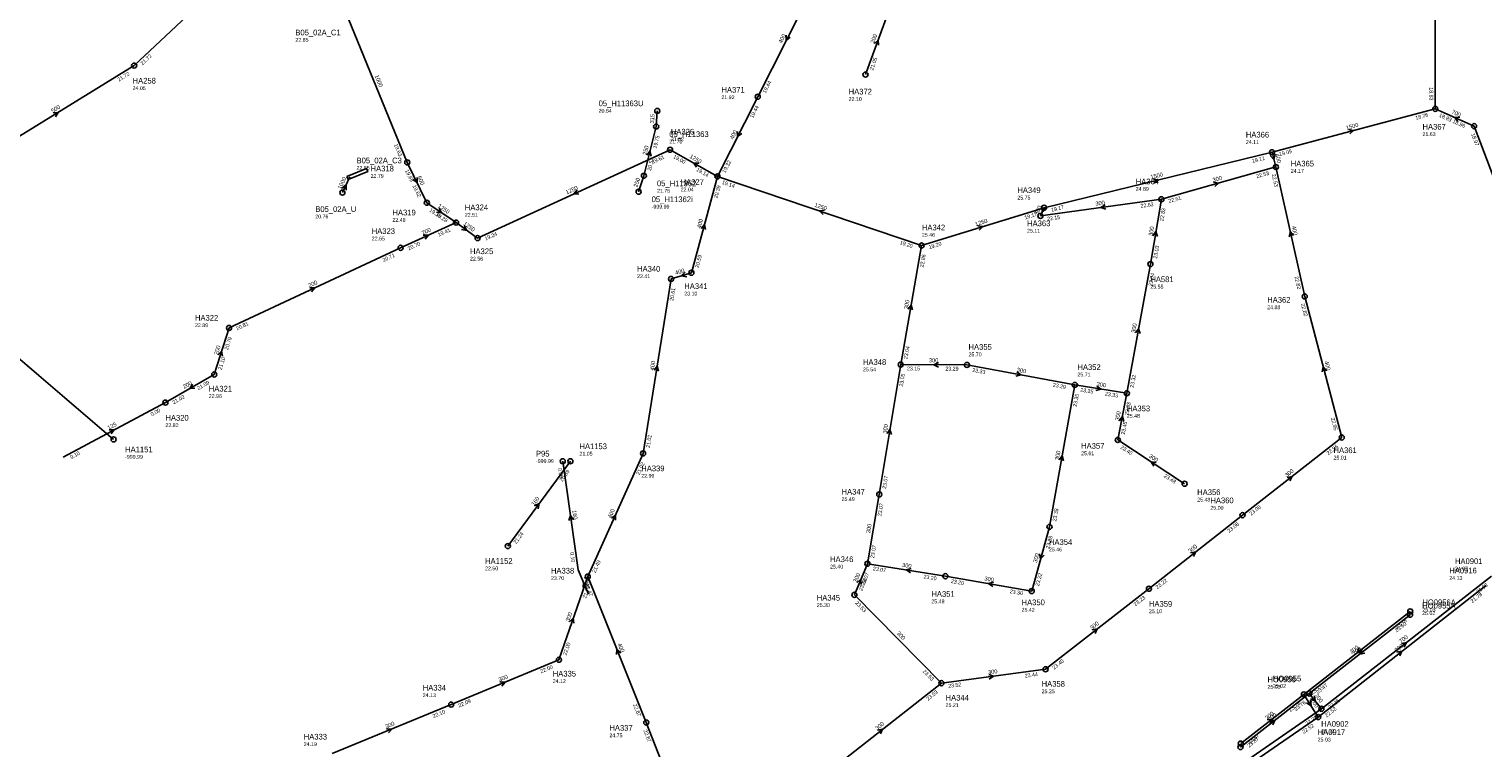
# Model space of a CAD drawing. Header units: metres. Extents: x 179992 to 198392, y 351761 to 369438.
# Tile 104 of 194: x 194499 to 194959, y 360367 to 360594. Entities that reach past the tile are written whole.
import ezdxf

# ---------------------------------------------------------------- set-up
doc = ezdxf.new("R2010")
doc.units = ezdxf.units.M

msp = doc.modelspace()

# ---------------------------------------------------------------- linework, layer by layer
at = {"layer": 'B-WE-RI-DRAINAGE-DRAIN', "linetype": 'Continuous'}
msp.add_lwpolyline([(194486.411, 360497.639), (194525.705, 360464.09)], dxfattribs=at)
at = {"layer": 'B-WE-RI-DRAINAGE-DRAIN_PVC_160', "linetype": 'Continuous'}
msp.add_lwpolyline([(194650.405, 360430.371), (194670.182, 360457.183)], dxfattribs=at)
at = {"layer": 'B-WE-RI-DRAINAGE-RIOOLPUT_INSPECTIEPUT'}
for centre in [(194525.7, 360464.09), (194670.18, 360457.18)]:
    msp.add_circle(centre, 0.8, dxfattribs=at)
at = {"layer": 'B-WE-RI-DRAINAGE-RIOOLPUT_OVERSTORTPUT'}
msp.add_circle((194650.4, 360430.37), 0.8, dxfattribs=at)
at = {"layer": 'B-WE-RI-DRAINAGE_STROMINGSRICHTING'}
msp.add_lwpolyline([(194658.86, 360443.05), (194660.29, 360443.78), (194660.02, 360442.19)], dxfattribs=at)
at = {"layer": 'B-WE-RI-GWA-RIOOLLEIDING', "linetype": 'Continuous'}
for points in [[(194763.55, 360579.49), (194771.52, 360601.34)], [(194616.49, 360524.7), (194634.05, 360532.67)], [(194562.2, 360499.35), (194616.49, 360524.7)], [(194557.52, 360484.63), (194562.2, 360499.35)], [(194542.08, 360475.74), (194557.52, 360484.63)]]:
    msp.add_lwpolyline(points, dxfattribs=at)
at = {"layer": 'B-WE-RI-GWA-RIOOLLEIDING_BETON_1000', "linetype": 'Continuous'}
for points in [[(194598, 360602), (194618.58, 360551.73)], [(194600.447, 360547.122), (194598.075, 360542.173)]]:
    msp.add_lwpolyline(points, dxfattribs=at)
at = {"layer": 'B-WE-RI-GWA-RIOOLLEIDING_BETON_1250', "linetype": 'Continuous'}
for points in [[(194701.73, 360555.75), (194640.83, 360527.77)], [(194716.72, 360547.31), (194701.73, 360555.75)], [(194716.72, 360547.31), (194781.32, 360525.44)], [(194781.32, 360525.44), (194820.03, 360537.38)]]:
    msp.add_lwpolyline(points, dxfattribs=at)
at = {"layer": 'B-WE-RI-GWA-RIOOLLEIDING_BETON_1500', "linetype": 'Continuous'}
for points in [[(194943.62, 360636.8), (194943.79, 360568.67)], [(194892.16, 360554.92), (194943.79, 360568.67)], [(194820.03, 360537.38), (194892.16, 360554.92)]]:
    msp.add_lwpolyline(points, dxfattribs=at)
at = {"layer": 'B-WE-RI-GWA-RIOOLLEIDING_BETON_300', "linetype": 'Continuous'}
for points in [[(194857.15, 360540.08), (194893.4, 360550.27)], [(194818.87, 360534.78), (194857.15, 360540.08)], [(194820.03, 360537.38), (194818.87, 360534.78)], [(194853.67, 360519.55), (194857.15, 360540.08)], [(194774.68, 360487.75), (194781.32, 360525.44)], [(194846.24, 360478.7), (194853.67, 360519.55)], [(194767.92, 360446.72), (194774.68, 360487.75)], [(194795.65, 360487.67), (194774.68, 360487.75)], [(194829.77, 360481.33), (194795.65, 360487.67)], [(194821.76, 360436.44), (194829.77, 360481.33)], [(194829.77, 360481.33), (194846.24, 360478.7)], [(194843.39, 360463.92), (194846.24, 360478.7)], [(194864.51, 360450.07), (194843.39, 360463.92)], [(194882.82, 360440.14), (194914.23, 360464.7)], [(194764.14, 360424.79), (194767.92, 360446.72)], [(194816.15, 360416.13), (194821.76, 360436.44)], [(194853.22, 360416.88), (194882.82, 360440.14)], [(194760.05, 360414.94), (194764.14, 360424.79)], [(194788.84, 360420.84), (194764.14, 360424.79)], [(194666.56, 360394.39), (194675.67, 360420.69)], [(194816.15, 360416.13), (194788.84, 360420.84)], [(194787.58, 360387), (194760.05, 360414.94)], [(194820.52, 360391.41), (194853.22, 360416.88)], [(194632.49, 360380.21), (194666.56, 360394.39)], [(194787.58, 360387), (194820.52, 360391.41)], [(194750.33, 360357.81), (194787.58, 360387)], [(194594.84, 360364.71), (194632.49, 360380.21)]]:
    msp.add_lwpolyline(points, dxfattribs=at)
at = {"layer": 'B-WE-RI-GWA-RIOOLLEIDING_BETON_400', "linetype": 'Continuous'}
for points in [[(194729.47, 360572.49), (194747.49, 360608.16)], [(194716.72, 360547.31), (194729.47, 360572.49)], [(194893.4, 360550.27), (194892.16, 360554.92)], [(194708.47, 360516.81), (194716.72, 360547.31)], [(194902.52, 360509.32), (194893.4, 360550.27)], [(194693.2, 360459.69), (194702.06, 360514.85)], [(194702.06, 360514.85), (194708.47, 360516.81)], [(194914.23, 360464.7), (194902.52, 360509.32)], [(194675.67, 360420.69), (194693.2, 360459.69)], [(194694.21, 360374.56), (194675.67, 360420.69)], [(194712.37, 360327.96), (194694.21, 360374.56)]]:
    msp.add_lwpolyline(points, dxfattribs=at)
at = {"layer": 'B-WE-RI-GWA-RIOOLLEIDING_BETON_500', "linetype": 'Continuous'}
for points in [[(194532.2, 360582.34), (194576.99, 360624.44)], [(194484.05, 360552.75), (194532.2, 360582.34)]]:
    msp.add_lwpolyline(points, dxfattribs=at)
at = {"layer": 'B-WE-RI-GWA-RIOOLLEIDING_BETON_600', "linetype": 'Continuous'}
msp.add_lwpolyline([(194618.58, 360551.73), (194624.78, 360538.95)], dxfattribs=at)
at = {"layer": 'B-WE-RI-GWA-RIOOLLEIDING_BETON_700', "linetype": 'Continuous'}
for points in [[(194956.1, 360563.18), (194943.79, 360568.67)], [(194975.26, 360512.71), (194956.1, 360563.18)]]:
    msp.add_lwpolyline(points, dxfattribs=at)
at = {"layer": 'B-WE-RI-GWA-RIOOLLEIDING_GVK_1250', "linetype": 'Continuous'}
for points in [[(194624.78, 360538.95), (194634.05, 360532.67)], [(194634.05, 360532.67), (194640.83, 360527.77)]]:
    msp.add_lwpolyline(points, dxfattribs=at)
at = {"layer": 'B-WE-RI-GWA-RIOOLPUT', "linetype": 'Continuous'}
msp.add_lwpolyline([(194599.481, 360547.298), (194599.848, 360546.367), (194606.08, 360548.822), (194605.713, 360549.753), (194599.481, 360547.298)], dxfattribs=at)
at = {"layer": 'B-WE-RI-GWA-RIOOLPUT_INSPECTIEPUT'}
for centre in [(194532.2, 360582.34), (194763.55, 360579.49), (194729.47, 360572.49), (194943.79, 360568.67), (194956.1, 360563.18), (194701.73, 360555.75), (194892.16, 360554.92), (194618.58, 360551.73), (194893.4, 360550.27), (194716.72, 360547.31), (194598.08, 360542.17), (194624.78, 360538.95), (194820.03, 360537.38), (194857.15, 360540.08), (194634.05, 360532.67), (194818.87, 360534.78), (194640.83, 360527.77), (194616.49, 360524.7), (194781.32, 360525.44), (194853.67, 360519.55), (194702.06, 360514.85), (194708.47, 360516.81), (194902.52, 360509.32), (194562.2, 360499.35), (194774.68, 360487.75), (194795.65, 360487.67), (194557.52, 360484.63), (194829.77, 360481.33), (194846.24, 360478.7), (194542.08, 360475.74), (194843.39, 360463.92), (194914.23, 360464.7), (194693.2, 360459.69), (194864.51, 360450.07), (194767.92, 360446.72), (194882.82, 360440.14), (194821.76, 360436.44), (194764.14, 360424.79), (194675.67, 360420.69), (194788.84, 360420.84), (194853.22, 360416.88), (194760.05, 360414.94), (194816.15, 360416.13), (194666.56, 360394.39), (194820.52, 360391.41), (194787.58, 360387), (194632.49, 360380.21), (194694.21, 360374.56)]:
    msp.add_circle(centre, 0.8, dxfattribs=at)
at = {"layer": 'B-WE-RI-GWA_STROMINGSRICHTING'}
for points in [[(194738.49, 360591.93), (194738.48, 360590.32), (194739.77, 360591.29)], [(194766.37, 360589.31), (194767.53, 360590.42), (194767.72, 360588.82)], [(194506.52, 360567.4), (194508.12, 360567.55), (194507.28, 360566.18)], [(194951.55, 360566), (194949.95, 360565.92), (194950.97, 360564.68)], [(194723.1, 360561.51), (194723.1, 360559.9), (194724.39, 360560.86)], [(194916.4, 360562.12), (194917.98, 360561.79), (194916.77, 360560.73)], [(194710.83, 360551.45), (194709.23, 360551.53), (194710.13, 360550.2)], [(194893.13, 360554.3), (194892.78, 360552.59), (194891.62, 360553.9)], [(194621.7, 360546.95), (194621.68, 360545.34), (194620.4, 360546.32)], [(194854.53, 360546.51), (194856.1, 360546.15), (194854.87, 360545.11)], [(194597.88, 360543.58), (194599.26, 360544.65), (194599.29, 360542.9)], [(194672.29, 360543.02), (194671.28, 360541.76), (194672.89, 360541.71)], [(194873.69, 360545.48), (194875.27, 360545.18), (194874.08, 360544.09)], [(194628.63, 360537.21), (194629.41, 360535.81), (194627.82, 360536.02)], [(194819.37, 360537.82), (194819.45, 360536.08), (194820.8, 360537.19)], [(194839.34, 360538.34), (194838.01, 360537.43), (194839.54, 360536.91)], [(194750.61, 360536.6), (194749.02, 360536.38), (194750.15, 360535.23)], [(194623.66, 360528.75), (194625.27, 360528.68), (194624.26, 360527.43)], [(194636.63, 360531.77), (194637.44, 360530.22), (194635.72, 360530.5)], [(194711.52, 360530.86), (194712.6, 360532.06), (194712.91, 360530.48)], [(194799.09, 360531.67), (194800.67, 360531.41), (194799.51, 360530.3)], [(194854.46, 360528.52), (194855.41, 360529.82), (194855.88, 360528.27)], [(194898.98, 360528.55), (194897.96, 360529.8), (194897.57, 360528.23)], [(194706.53, 360517.03), (194705.27, 360515.83), (194706.98, 360515.54)], [(194587.74, 360512.07), (194589.35, 360512.03), (194588.34, 360510.76)], [(194777.04, 360505.3), (194778, 360506.59), (194778.46, 360505.05)], [(194848.99, 360497.84), (194849.96, 360499.12), (194850.41, 360497.58)], [(194558.74, 360490.84), (194559.86, 360491.99), (194560.11, 360490.4)], [(194696.69, 360485.96), (194697.63, 360487.27), (194698.11, 360485.73)], [(194786.61, 360488.42), (194785.16, 360487.71), (194786.6, 360486.98)], [(194909.44, 360485.8), (194908.38, 360487.01), (194908.04, 360485.43)], [(194811.43, 360485.47), (194812.71, 360484.5), (194811.16, 360484.06)], [(194550.69, 360481.53), (194549.8, 360480.18), (194551.41, 360480.28)], [(194836.7, 360480.95), (194838.01, 360480.02), (194836.47, 360479.53)], [(194843.84, 360470.03), (194844.82, 360471.31), (194845.25, 360469.76)], [(194770.36, 360465.93), (194771.3, 360467.23), (194771.78, 360465.7)], [(194824.8, 360457.59), (194825.77, 360458.89), (194826.22, 360457.34)], [(194855.55, 360456.81), (194853.95, 360456.99), (194854.76, 360455.6)], [(194896.95, 360452.1), (194898.53, 360452.42), (194897.83, 360450.97)], [(194683.19, 360439.17), (194684.43, 360440.19), (194684.5, 360438.58)], [(194818.64, 360427.86), (194818.96, 360426.29), (194820.03, 360427.48)], [(194866.44, 360428.19), (194868.02, 360428.51), (194867.33, 360427.05)], [(194778.03, 360423.3), (194776.49, 360422.82), (194777.8, 360421.88)], [(194760.88, 360418.81), (194762.1, 360419.86), (194762.21, 360418.26)], [(194804.04, 360418.95), (194802.49, 360418.48), (194803.79, 360417.53)], [(194669.96, 360406.41), (194671.11, 360407.54), (194671.32, 360405.94)], [(194835.29, 360403.83), (194836.87, 360404.15), (194836.18, 360402.69)], [(194686.15, 360396.56), (194684.94, 360397.62), (194684.81, 360396.02)], [(194802.53, 360389.73), (194804.05, 360389.2), (194802.72, 360388.3)], [(194647.92, 360387.41), (194649.52, 360387.3), (194648.47, 360386.08)], [(194612.06, 360372.58), (194613.66, 360372.46), (194612.61, 360371.25)], [(194767.38, 360372.08), (194768.95, 360372.41), (194768.27, 360370.95)]]:
    msp.add_lwpolyline(points, dxfattribs=at)
at = {"layer": 'B-WE-RI-HWA-KOLKAANSLUITLEIDING_PVC_160', "linetype": 'Continuous'}
for points in [[(194672.69, 360422.81), (194667.784, 360457.19)], [(194675.958, 360415.11), (194672.69, 360422.81)]]:
    msp.add_lwpolyline(points, dxfattribs=at)
at = {"layer": 'B-WE-RI-HWA-RIOOLLEIDING', "linetype": 'Continuous'}
for points in [[(194959.78, 360417.9), (194906.76, 360376.29)], [(194906.76, 360376.29), (194858.59, 360343.07)]]:
    msp.add_lwpolyline(points, dxfattribs=at)
at = {"layer": 'B-WE-RI-HWA-RIOOLLEIDING_PVC_200', "linetype": 'Continuous'}
for points in [[(194935.901, 360409.687), (194902.27, 360383.458)], [(194882.275, 360367.868), (194902.27, 360383.458)], [(194902.27, 360383.458), (194906.76, 360376.29)]]:
    msp.add_lwpolyline(points, dxfattribs=at)
at = {"layer": 'B-WE-RI-HWA-RIOOLLEIDING_PVC_250', "linetype": 'Continuous'}
for points in [[(194693.437, 360547.493), (194697.331, 360563.05)], [(194691.758, 360542.455), (194693.437, 360547.493)]]:
    msp.add_lwpolyline(points, dxfattribs=at)
at = {"layer": 'B-WE-RI-HWA-RIOOLLEIDING_PVC_315', "linetype": 'Continuous'}
msp.add_lwpolyline([(194697.331, 360563.05), (194697.682, 360568.004)], dxfattribs=at)
at = {"layer": 'B-WE-RI-HWA-RIOOLPUT_INSPECTIEPUT'}
for centre in [(194935.9, 360409.69), (194902.27, 360383.46), (194906.76, 360376.29), (194882.27, 360367.87)]:
    msp.add_circle(centre, 0.8, dxfattribs=at)
at = {"layer": 'B-WE-RI-HWA_STROMINGSRICHTING'}
for points in [[(194694.34, 360554.05), (194695.38, 360555.27), (194695.73, 360553.7)], [(194671.15, 360438.68), (194670.24, 360440), (194669.73, 360438.47)], [(194675.65, 360417.83), (194674.32, 360418.96), (194674.22, 360417.22)], [(194919.78, 360398.03), (194919.09, 360396.57), (194920.66, 360396.89)], [(194931.69, 360396.77), (194933.27, 360397.09), (194932.58, 360395.64)], [(194904.35, 360381.61), (194904.52, 360379.87), (194903.03, 360380.78)], [(194890.69, 360375.35), (194892.27, 360375.66), (194891.58, 360374.21)]]:
    msp.add_lwpolyline(points, dxfattribs=at)
at = {"layer": 'B-WE-RI-RIOOLPUT'}
msp.add_circle((194697.68, 360568), 0.8, dxfattribs=at)
at = {"layer": 'B-WE-RI-RIOOLPUT_INSPECTIEPUT'}
for centre in [(194697.33, 360563.05), (194693.44, 360547.49), (194691.76, 360542.46), (194667.78, 360457.19)]:
    msp.add_circle(centre, 0.8, dxfattribs=at)
at = {"layer": 'B-WE-RI-VWA-PERCEELAANSLUITLEIDING_PVC_125', "linetype": 'Continuous'}
msp.add_lwpolyline([(194509.709, 360458.519), (194542.08, 360475.74)], dxfattribs=at)
at = {"layer": 'B-WE-RI-VWA-RIOOLLEIDING_GVK_700', "linetype": 'Continuous'}
for points in [[(194961.57, 360420.84), (194907.79, 360378.9)], [(194907.79, 360378.9), (194857.06, 360343.76)]]:
    msp.add_lwpolyline(points, dxfattribs=at)
at = {"layer": 'B-WE-RI-VWA-RIOOLLEIDING_PVC_200', "linetype": 'Continuous'}
for points in [[(194935.841, 360408.626), (194903.958, 360383.732)], [(194882.182, 360366.773), (194903.958, 360383.732)], [(194903.958, 360383.732), (194907.79, 360378.9)]]:
    msp.add_lwpolyline(points, dxfattribs=at)
at = {"layer": 'B-WE-RI-VWA-RIOOLPUT_INSPECTIEPUT'}
for centre in [(194935.84, 360408.63), (194903.96, 360383.73), (194907.79, 360378.9), (194882.18, 360366.77)]:
    msp.add_circle(centre, 0.8, dxfattribs=at)
at = {"layer": 'B-WE-RI-VWA_STROMINGSRICHTING'}
for points in [[(194524.29, 360467.09), (194525.89, 360467.13), (194524.96, 360465.82)], [(194933.1, 360399.55), (194934.68, 360399.87), (194933.99, 360398.42)], [(194920.59, 360397.63), (194919.9, 360396.18), (194921.48, 360396.5)], [(194905.52, 360383.02), (194905.87, 360381.32), (194904.29, 360382.05)], [(194891.49, 360374.94), (194893.07, 360375.25), (194892.38, 360373.8)]]:
    msp.add_lwpolyline(points, dxfattribs=at)

# ---------------------------------------------------------------- texts
at = {"layer": 'B-WE-RI-DRAINAGE_AFM'}
msp.add_text('160', height=1.3, rotation=53.59, dxfattribs=at).set_placement((194658.75, 360442.99))
at = {"layer": 'B-WE-RI-DRAINAGE_BOB'}
for s, p in [('20.89', (194667.59, 360450.64)), ('21.24', (194653.04, 360430.91))]:
    msp.add_text(s, height=1.2, rotation=53.59, dxfattribs=at).set_placement(p)
at = {"layer": 'B-WE-RI-DRAINAGE_PUTDEKSELNIVEAU'}
for s, p in [('-999.99', (194529.33, 360458)), ('21.05', (194673.07, 360458.98)), ('22.50', (194643.2, 360422.7))]:
    msp.add_text(s, height=1.2, dxfattribs=at).set_placement(p)
at = {"layer": 'B-WE-RI-DRAINAGE_PUTNUMMER'}
for s, p in [('HA1151', (194529.33, 360460.04)), ('HA1153', (194673.07, 360461.02)), ('HA1152', (194643.2, 360424.74))]:
    msp.add_text(s, height=1.8, dxfattribs=at).set_placement(p)
at = {"layer": 'B-WE-RI-GWA_AFM'}
for s, rotation, p in [('400', 63.2, (194737.09, 360589.26)), ('200', 69.96, (194766.27, 360589.2)), ('1000', -67.74, (194608.24, 360579.11)), ('500', 31.57, (194506.39, 360567.38)), ('700', -24.04, (194948.83, 360567.27)), ('400', 63.14, (194721.69, 360558.85)), ('1500', 14.91, (194915.75, 360562)), ('1250', -29.38, (194707.79, 360553.24)), ('400', -75.07, (194893.13, 360554.29)), ('1000', 64.39, (194597.66, 360543.12)), ('600', -64.12, (194621.7, 360547.09)), ('1500', 13.67, (194853.89, 360546.41)), ('300', 15.7, (194873.57, 360545.5)), ('1250', 24.68, (194669.06, 360541.58)), ('1250', -34.12, (194628.14, 360537.61)), ('1250', -18.7, (194747.3, 360537.77)), ('300', 65.96, (194818.1, 360534.97)), ('300', 7.88, (194836.36, 360537.99)), ('1250', -35.86, (194636.21, 360532.07)), ('400', 74.86, (194711.43, 360530.77)), ('1250', 17.14, (194798.46, 360531.53)), ('200', 24.41, (194623.52, 360528.74)), ('300', 80.38, (194854.37, 360528.41)), ('400', -77.44, (194898.37, 360531.48)), ('200', 25.03, (194587.61, 360512.08)), ('400', 17, (194703.55, 360516.12)), ('300', 80.01, (194776.97, 360505.2)), ('300', 79.69, (194848.9, 360497.73)), ('200', 72.36, (194558.65, 360490.74)), ('400', 80.87, (194696.6, 360485.87)), ('300', -0.22, (194783.61, 360488.5)), ('300', -10.53, (194811.31, 360485.55)), ('400', -75.29, (194908.74, 360488.7)), ('200', 29.93, (194548.05, 360480.08)), ('300', -9.07, (194836.58, 360481.02)), ('300', 79.09, (194843.75, 360469.93)), ('300', 80.64, (194770.28, 360465.85)), ('300', 79.88, (194824.72, 360457.48)), ('300', -33.26, (194853.08, 360458.5)), ('300', 38.02, (194896.82, 360452.05)), ('400', 65.8, (194683.09, 360439.07)), ('300', 80.22, (194765, 360434.35)), ('300', 74.56, (194817.78, 360424.99)), ('300', 38.16, (194866.3, 360428.14)), ('300', -9.09, (194775.06, 360423.83)), ('300', 67.45, (194760.78, 360418.74)), ('300', -9.79, (194801.1, 360419.52)), ('300', 70.89, (194669.86, 360406.32)), ('300', 37.91, (194835.16, 360403.8)), ('400', -68.1, (194685.08, 360399.35)), ('300', -45.42, (194773.27, 360402.64)), ('300', 22.6, (194647.79, 360387.44)), ('300', 7.63, (194802.4, 360389.77)), ('300', 22.38, (194611.94, 360372.6)), ('300', 38.08, (194767.24, 360372.05))]:
    msp.add_text(s, height=1.3, rotation=rotation, dxfattribs=at).set_placement(p)
at = {"layer": 'B-WE-RI-GWA_BOB'}
for s, rotation, p in [('21.72', 43.23, (194534.89, 360582.4)), ('21.05', 69.96, (194765.93, 360580.75)), ('21.72', 31.57, (194527.35, 360577.25)), ('19.44', 63.2, (194731.98, 360573.46)), ('18.83', -89.86, (194941.97, 360575.47)), ('19.44', 63.14, (194728, 360565.61)), ('18.76', 14.91, (194937.68, 360565.18)), ('18.83', -24.04, (194944.88, 360566.21)), ('18.96', -24.04, (194949.16, 360564.31)), ('18.97', -69.21, (194955.13, 360560.67)), ('19.63', -67.74, (194614.34, 360557.34)), ('19.05', 14.91, (194894.56, 360553.7)), ('19.61', 24.68, (194696.3, 360551.28)), ('19.00', -29.38, (194702.59, 360553.2)), ('19.32', 63.14, (194719.23, 360548.28)), ('19.11', 13.67, (194885.98, 360551.56)), ('19.65', -64.12, (194617.83, 360549.14)), ('19.14', -29.38, (194709.91, 360549.08)), ('22.53', 15.7, (194887.34, 360546.7)), ('22.53', -77.44, (194892.08, 360547.93)), ('19.62', -64.12, (194620.19, 360544.28)), ('20.39', 74.86, (194716.68, 360540.28)), ('19.14', -18.7, (194718.04, 360544.96)), ('19.36', -34.12, (194625.43, 360536.34)), ('19.17', 13.67, (194822.4, 360536.1)), ('22.62', 7.88, (194850.66, 360537.36)), ('22.83', 80.38, (194857.79, 360533.07)), ('22.61', 15.7, (194859.56, 360538.89)), ('19.28', -34.12, (194627.41, 360534.99)), ('19.17', 17.14, (194814.06, 360533.66)), ('22.15', 7.88, (194821.1, 360533.27)), ('19.41', 24.41, (194628.6, 360528.22)), ('19.24', 24.68, (194643.4, 360526.97)), ('20.70', 24.41, (194619.06, 360523.89)), ('19.20', -18.7, (194774.3, 360525.92)), ('19.20', 17.14, (194783.76, 360524.31)), ('23.03', 80.38, (194855.78, 360521.22)), ('20.71', 25.03, (194611.09, 360520.19)), ('20.59', 74.86, (194710.73, 360518.27)), ('22.86', 80.01, (194781.91, 360518.43)), ('23.04', 79.69, (194854.22, 360512.54)), ('22.82', -77.44, (194899.28, 360515.57)), ('20.61', 80.87, (194702.76, 360507.85)), ('22.82', -75.29, (194901.29, 360506.93)), ('20.81', 25.03, (194564.77, 360498.57)), ('20.79', 72.36, (194561.86, 360492.32)), ('23.04', 80.01, (194776.8, 360489.41)), ('21.10', 72.36, (194559.84, 360485.99)), ('23.15', -0.22, (194776.67, 360485.94)), ('23.29', -0.22, (194788.84, 360485.9)), ('23.33', -10.53, (194797.29, 360485.53)), ('21.09', 29.93, (194552.53, 360479.68)), ('23.05', 80.64, (194775.35, 360480.75)), ('23.29', -10.53, (194822.76, 360480.8)), ('23.32', 79.69, (194848.37, 360480.35)), ('21.02', 29.93, (194544.71, 360475.18)), ('23.35', 79.88, (194830.35, 360474.32)), ('23.35', -9.07, (194831.46, 360479.24)), ('23.33', -9.07, (194839.24, 360477.99)), ('23.33', 79.09, (194846.72, 360471.68)), ('23.45', 79.09, (194845.54, 360465.54)), ('22.95', -75.29, (194910.76, 360470.82)), ('21.02', 80.87, (194695.29, 360461.38)), ('23.40', -33.26, (194844.08, 360461.32)), ('22.96', 38.02, (194909.98, 360459.09)), ('21.02', 65.8, (194692.05, 360452.75)), ('23.07', 80.64, (194770.02, 360448.4)), ('23.48', -33.26, (194857.84, 360452.29)), ('23.07', 80.22, (194768.54, 360439.71)), ('23.38', 79.88, (194823.88, 360438.09)), ('23.08', 38.02, (194885.5, 360439.95)), ('23.08', 38.16, (194878.59, 360434.52)), ('23.38', 74.56, (194821.68, 360429.41)), ('23.07', 80.22, (194766.25, 360426.46)), ('21.49', 65.8, (194678.13, 360421.78)), ('23.07', 67.45, (194763.19, 360417.82)), ('23.07', -9.09, (194765.83, 360422.7)), ('21.79', 70.89, (194675.15, 360413.68)), ('21.47', -68.1, (194674.75, 360418.16)), ('23.53', 67.45, (194762.48, 360416.1)), ('23.20', -9.09, (194781.84, 360420.14)), ('23.20', -9.79, (194790.5, 360418.73)), ('23.32', 74.56, (194818.42, 360417.58)), ('23.22', 38.16, (194855.9, 360416.7)), ('23.53', -45.42, (194760.17, 360412.25)), ('23.30', -9.79, (194809.14, 360415.51)), ('23.23', 37.91, (194848.96, 360411.28)), ('22.00', 70.89, (194668.92, 360395.69)), ('23.40', 37.91, (194823.2, 360391.22)), ('22.00', 22.6, (194660.97, 360390.12)), ('23.53', -45.42, (194781.53, 360390.58)), ('23.44', 7.63, (194814.02, 360388.72)), ('23.52', 7.63, (194789.8, 360385.48)), ('22.09', 22.6, (194635.03, 360379.32)), ('22.87', -68.1, (194690, 360380.2)), ('23.53', 38.08, (194783.34, 360381.39)), ('22.10', 22.38, (194626.89, 360375.96)), ('22.87', -68.71, (194693.26, 360372.04))]:
    msp.add_text(s, height=1.2, rotation=rotation, dxfattribs=at).set_placement(p)
at = {"layer": 'B-WE-RI-GWA_PUTDEKSELNIVEAU'}
for s, p in [('22.85', (194583.19, 360589.88)), ('24.05', (194531.7, 360574.63)), ('21.92', (194717.99, 360571.73)), ('22.10', (194758.23, 360571.17)), ('21.63', (194939.77, 360560.05)), ('21.52', (194701.98, 360558.5)), ('24.11', (194883.88, 360557.56)), ('22.85', (194602.55, 360549.4)), ('22.79', (194606.99, 360546.84)), ('24.17', (194898.08, 360548.41)), ('22.04', (194705.07, 360542.57)), ('24.89', (194849.03, 360542.75)), ('25.75', (194811.59, 360539.98)), ('20.76', (194589.49, 360534.02)), ('22.48', (194613.9, 360532.92)), ('22.51', (194636.8, 360534.56)), ('22.65', (194607.34, 360527.05)), ('25.46', (194781.4, 360528.2)), ('25.11', (194814.67, 360529.51)), ('22.56', (194638.43, 360520.67)), ('22.41', (194691.29, 360515.12)), ('23.10', (194706.22, 360509.63)), ('25.55', (194853.67, 360511.81)), ('24.88', (194890.64, 360505.3)), ('22.89', (194551.43, 360499.62)), ('25.70', (194796.15, 360490.4)), ('25.54', (194762.75, 360485.64)), ('25.71', (194830.6, 360484.02)), ('22.96', (194555.8, 360477.21)), ('22.82', (194542.08, 360468)), ('25.48', (194846.24, 360470.96)), ('25.61', (194831.77, 360459.1)), ('25.01', (194911.62, 360457.73)), ('22.99', (194692.62, 360451.99)), ('25.49', (194755.99, 360444.61)), ('25.48', (194868.49, 360444.45)), ('25.00', (194872.66, 360441.88)), ('25.46', (194821.59, 360428.7)), ('25.40', (194752.35, 360423.25)), ('23.70', (194664.05, 360419.63)), ('25.48', (194784.41, 360412.27)), ('25.30', (194748.14, 360411.08)), ('25.42', (194812.94, 360409.62)), ('25.10', (194853.22, 360409.14)), ('24.12', (194664.61, 360387.06)), ('24.13', (194623.49, 360382.62)), ('25.21', (194788.9, 360379.45)), ('25.25', (194819.28, 360383.83)), ('24.19', (194585.84, 360367.12)), ('24.75', (194682.53, 360369.9))]:
    msp.add_text(s, height=1.2, dxfattribs=at).set_placement(p)
at = {"layer": 'B-WE-RI-GWA_PUTNUMMER'}
for s, p in [('B05_02A_C1', (194583.19, 360591.92)), ('HA258', (194531.7, 360576.67)), ('HA371', (194717.99, 360573.77)), ('HA372', (194758.23, 360573.21)), ('HA326', (194701.98, 360560.54)), ('HA366', (194883.88, 360559.6)), ('HA367', (194939.77, 360562.09)), ('B05_02A_C3', (194602.55, 360551.44)), ('HA318', (194606.99, 360548.88)), ('HA365', (194898.08, 360550.45)), ('HA327', (194705.07, 360544.61)), ('HA364', (194849.03, 360544.79)), ('HA349', (194811.59, 360542.02)), ('B05_02A_U', (194589.49, 360536.06)), ('HA324', (194636.8, 360536.6)), ('HA319', (194613.9, 360534.96)), ('HA363', (194814.67, 360531.55)), ('HA323', (194607.34, 360529.09)), ('HA342', (194781.4, 360530.24)), ('HA325', (194638.43, 360522.71)), ('HA340', (194691.29, 360517.16)), ('HA581', (194853.67, 360513.85)), ('HA341', (194706.22, 360511.67)), ('HA362', (194890.64, 360507.34)), ('HA322', (194551.43, 360501.66)), ('HA355', (194796.15, 360492.44)), ('HA348', (194762.75, 360487.68)), ('HA352', (194830.6, 360486.06)), ('HA321', (194555.8, 360479.25)), ('HA353', (194846.24, 360473)), ('HA320', (194542.08, 360470.04)), ('HA357', (194831.77, 360461.14)), ('HA361', (194911.62, 360459.77)), ('HA339', (194692.62, 360454.03)), ('HA347', (194755.99, 360446.65)), ('HA356', (194868.49, 360446.49)), ('HA360', (194872.66, 360443.92)), ('HA354', (194821.59, 360430.74)), ('HA346', (194752.35, 360425.29)), ('HA338', (194664.05, 360421.67)), ('HA345', (194748.14, 360413.12)), ('HA351', (194784.41, 360414.31)), ('HA350', (194812.94, 360411.66)), ('HA359', (194853.22, 360411.18)), ('HA335', (194664.61, 360389.1)), ('HA334', (194623.49, 360384.66)), ('HA358', (194819.28, 360385.87)), ('HA344', (194788.9, 360381.49)), ('HA337', (194682.53, 360371.94)), ('HA333', (194585.84, 360369.16))]:
    msp.add_text(s, height=1.8, dxfattribs=at).set_placement(p)
at = {"layer": 'B-WE-RI-HWA_AFM'}
for s, rotation, p in [('315', 85.95, (194696.61, 360564.02)), ('250', 75.95, (194694.26, 360553.97)), ('250', 71.57, (194691.35, 360543.75)), ('160', -81.88, (194670.79, 360441.64)), ('160', -67, (194674.44, 360420.71)), ('200', 37.95, (194917.36, 360396.21)), ('200', 38.12, (194931.55, 360396.74)), ('200', -57.94, (194904.35, 360381.6)), ('200', 37.94, (194890.55, 360375.3))]:
    msp.add_text(s, height=1.3, rotation=rotation, dxfattribs=at).set_placement(p)
at = {"layer": 'B-WE-RI-HWA_BOB'}
for s, rotation, p in [('19.75', 75.95, (194697.43, 360556.02)), ('20.57', 75.95, (194695.67, 360549)), ('0.00', -81.88, (194666.28, 360454.96)), ('0.10', -81.88, (194670.08, 360428.34)), ('21.78', 38.12, (194955.54, 360412.29)), ('23.78', 37.95, (194931.65, 360404.09)), ('23.77', 37.95, (194904.95, 360383.27)), ('23.76', 37.94, (194898.01, 360377.86)), ('22.52', 38.12, (194909.44, 360376.11)), ('22.52', 34.59, (194902.18, 360370.95)), ('23.87', 37.94, (194884.96, 360367.68))]:
    msp.add_text(s, height=1.2, rotation=rotation, dxfattribs=at).set_placement(p)
at = {"layer": 'B-WE-RI-HWA_PUTDEKSELNIVEAU'}
for s, p in [('24.13', (194948.25, 360419.69)), ('25.03', (194939.73, 360409.64)), ('25.03', (194890.74, 360385.25)), ('25.03', (194906.59, 360368.55))]:
    msp.add_text(s, height=1.2, dxfattribs=at).set_placement(p)
at = {"layer": 'B-WE-RI-HWA_PUTNUMMER'}
for s, p in [('HA0916', (194948.25, 360421.73)), ('HO0956A', (194939.73, 360411.68)), ('HO0956', (194890.74, 360387.29)), ('HA0917', (194906.59, 360370.59))]:
    msp.add_text(s, height=1.8, dxfattribs=at).set_placement(p)
at = {"layer": 'B-WE-RI-VWA_AFM'}
for s, rotation, p in [('125', 28.01, (194524.15, 360467.09)), ('700', 37.95, (194932.97, 360399.52)), ('200', 37.98, (194918.19, 360395.83)), ('200', -51.58, (194905.52, 360383.02)), ('200', 37.91, (194891.35, 360374.9))]:
    msp.add_text(s, height=1.3, rotation=rotation, dxfattribs=at).set_placement(p)
at = {"layer": 'B-WE-RI-VWA_BOB'}
for s, rotation, p in [('0.00', 28.01, (194537.77, 360471.41)), ('0.10', 28.01, (194512.32, 360457.87)), ('21.93', 37.95, (194957.31, 360415.24)), ('23.60', 37.98, (194931.59, 360403.02)), ('23.47', 37.98, (194906.64, 360383.54)), ('23.76', 37.91, (194899.7, 360378.13)), ('22.26', 37.95, (194910.47, 360378.71)), ('22.22', 34.71, (194903.23, 360373.55)), ('23.87', 37.91, (194884.87, 360366.58))]:
    msp.add_text(s, height=1.2, rotation=rotation, dxfattribs=at).set_placement(p)
at = {"layer": 'B-WE-RI-VWA_PUTDEKSELNIVEAU'}
for s, p in [('24.07', (194950.04, 360422.63)), ('25.02', (194939.67, 360408.57)), ('25.02', (194892.43, 360385.53)), ('25.02', (194907.71, 360371.16))]:
    msp.add_text(s, height=1.2, dxfattribs=at).set_placement(p)
at = {"layer": 'B-WE-RI-VWA_PUTNUMMER'}
for s, p in [('HA0901', (194950.04, 360424.67)), ('HO0955A', (194939.67, 360410.61)), ('HO0955', (194892.43, 360387.57)), ('HA0902', (194907.71, 360373.2))]:
    msp.add_text(s, height=1.8, dxfattribs=at).set_placement(p)
at = {"layer": 'B-WE-RI_PUTDEKSELNIVEAU'}
for s, p in [('20.64', (194679.13, 360567.46)), ('21.70', (194701.49, 360557.71)), ('21.75', (194697.59, 360542.15)), ('-999.99', (194695.91, 360537.12)), ('-999.99', (194659.31, 360456.65))]:
    msp.add_text(s, height=1.2, dxfattribs=at).set_placement(p)
at = {"layer": 'B-WE-RI_PUTNUMMER'}
for s, p in [('05_H11363U', (194679.13, 360569.5)), ('05_H11363', (194701.49, 360559.75)), ('05_H11362', (194697.59, 360544.19)), ('05_H11362i', (194695.91, 360539.16)), ('P95', (194659.31, 360458.69))]:
    msp.add_text(s, height=1.8, dxfattribs=at).set_placement(p)

doc.saveas('drawing.dxf')
